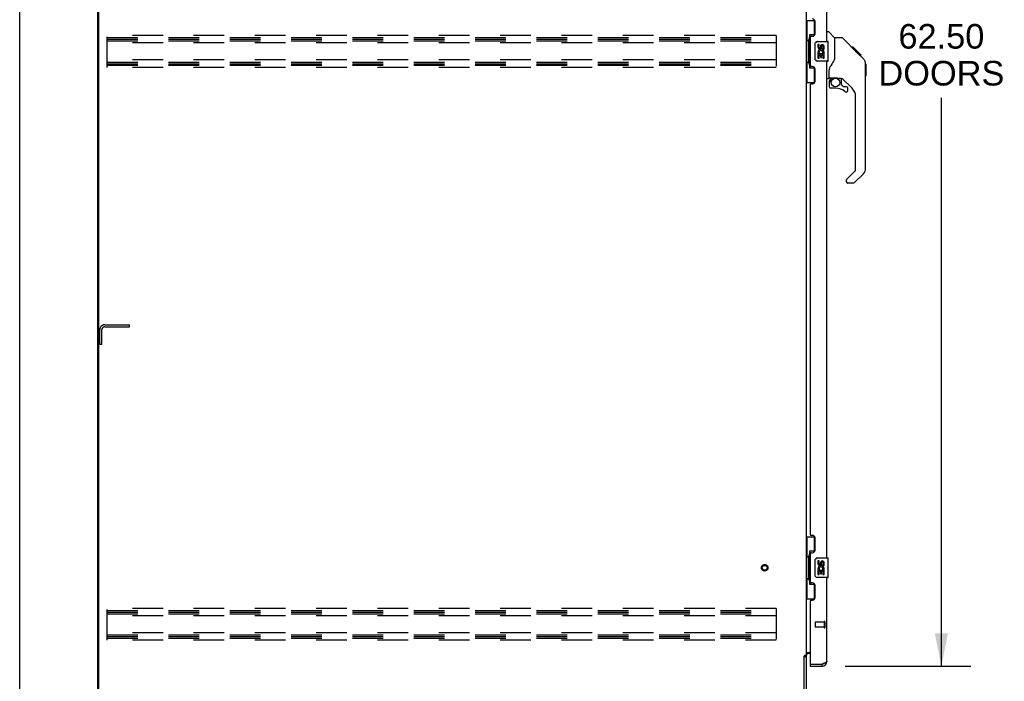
# Model space of a CAD drawing. Header units: inches. Extents: x 0 to 283, y 0 to 183.
# Tile 2 of 15: x 0 to 50, y 62 to 96. Entities that reach past the tile are written whole.
import ezdxf

# ---------------------------------------------------------------- set-up
doc = ezdxf.new("R2010")
doc.units = ezdxf.units.IN
doc.header["$LTSCALE"] = 15.583333
doc.header["$MEASUREMENT"] = 0
doc.linetypes.add('HIDDEN', pattern=[0.2, 0.1, -0.1])
doc.layers.get('0').update_dxf_attribs({"linetype": 'CONTINUOUS'})
for name, color, linetype in [('02___PRT_ALL_AXES', 7, 'CONTINUOUS'), ('DEFAULT_2', 8, 'HIDDEN'), ('DIMENSIONS', 7, 'CONTINUOUS')]:
    doc.layers.add(name, color=color, linetype=linetype)
doc.styles.get("Standard").update_dxf_attribs({"font": 'arial.ttf'})
doc.dimstyles.new('DIMSTYLE_1', dxfattribs={"dimtxt": 1.25, "dimasz": 1.666667, "dimexe": 0.09, "dimexo": 0.07, "dimgap": 0.0375, "dimtad": 0, "dimtih": 1, "dimtoh": 1, "dimzin": 4, "dimdsep": 46, "dimtxsty": 'Standard', "dimblk": '_FILLED', "dimblk1": '_FILLED', "dimblk2": '_FILLED', "dimcen": 0.09, "dimazin": 1, "dimtfac": 1, "dimtdec": 3, "dimtofl": 0, "dimtmove": 0, "dimatfit": 3, "dimldrblk": '_FILLED', "dimfxl": 0, "dimtolj": 1, "dimtzin": 4, "dimarcsym": 0})

# ---------------------------------------------------------------- blocks, each defined once
blk = doc.blocks.new('_FILLED')
at = {"color": 0, "linetype": 'ByBlock'}
blk.add_solid([(0, 0), (-1, 0.2), (-1, -0.2)], dxfattribs=at)
blk = doc.blocks.new('*D12')
at = {"layer": 'DIMENSIONS', "color": 2, "linetype": 'Continuous'}
for p, q in [((41.95, 125.153), (48.349, 125.153)), ((46.849, 125.153), (46.849, 95.919)), ((46.849, 62.653), (46.849, 91.544)), ((41.95, 62.653), (48.349, 62.653))]:
    blk.add_line(p, q, dxfattribs=at)
at = {"layer": 'DIMENSIONS', "color": 2, "linetype": 'Continuous', "xscale": 1.6666666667, "yscale": 1.6666666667, "zscale": 1.6666666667}
for p, rotation in [((46.849, 125.153), 90), ((46.849, 62.653), 270)]:
    blk.add_blockref('_FILLED', p, dxfattribs=dict(at, rotation=rotation))
at = {"layer": 'DIMENSIONS', "color": 2, "linetype": 'Continuous', "insert": (46.849, 95.294), "char_height": 1.25, "width": 6.39405, "attachment_point": 2, "line_spacing_factor": 0.9}
blk.add_mtext('62.50\\PDOORS', dxfattribs=at)

msp = doc.modelspace()

# ---------------------------------------------------------------- linework, layer by layer
at = {"color": 7, "linetype": 'Continuous'}
for p, q in [((0, 0), (0, 183.333)), ((3.972, 56.007), (3.972, 127.799)), ((39.972, 95.478), (40.412, 95.478)), ((40.011, 95.478), (40.011, 94.453)), ((40.376, 95.478), (40.376, 94.698)), ((40.376, 94.743), (40.149, 94.743)), ((40.149, 94.743), (40.149, 93.063)), ((41.03, 94.907), (41.092, 94.907)), ((41.418, 94.598), (41.12, 94.896)), ((41.785, 94.592), (41.424, 94.592)), ((41.424, 93.488), (41.424, 94.592)), ((39.989, 94.453), (40.112, 94.453)), ((39.989, 94.453), (39.989, 93.353)), ((40.112, 94.483), (40.112, 94.504)), ((40.112, 93.353), (40.112, 94.453)), ((40.435, 93.503), (40.435, 94.303)), ((40.535, 94.403), (41.075, 94.403)), ((41.09, 93.418), (41.09, 94.388)), ((42.605, 93.804), (41.84, 94.569)), ((42.362, 94.115), (42.295, 94.115)), ((42.369, 94.107), (42.302, 94.107)), ((42.379, 94.097), (42.312, 94.097)), ((42.385, 94.091), (42.318, 94.091)), ((42.362, 94.115), (42.688, 93.788)), ((42.393, 94.083), (42.326, 94.083)), ((42.413, 94.063), (42.346, 94.063)), ((42.435, 94.041), (42.369, 94.041)), ((42.459, 94.017), (42.392, 94.017)), ((42.482, 93.994), (42.416, 93.994)), ((42.506, 93.97), (42.44, 93.97)), ((42.53, 93.946), (42.463, 93.946)), ((42.522, 93.887), (42.478, 93.931)), ((42.552, 93.924), (42.485, 93.924)), ((42.572, 93.904), (42.506, 93.904)), ((42.578, 93.831), (42.522, 93.887)), ((42.59, 93.887), (42.523, 93.887)), ((42.603, 93.873), (42.536, 93.873)), ((42.607, 93.869), (42.54, 93.869)), ((42.609, 93.867), (42.542, 93.867)), ((42.609, 93.867), (42.543, 93.867)), ((42.61, 93.866), (42.543, 93.866)), ((42.613, 93.864), (42.546, 93.864)), ((42.617, 93.859), (42.55, 93.859)), ((42.623, 93.853), (42.556, 93.853)), ((42.637, 93.84), (42.57, 93.84)), ((42.605, 93.804), (42.578, 93.831)), ((42.652, 93.824), (42.585, 93.824)), ((42.659, 93.817), (42.593, 93.817)), ((42.666, 93.81), (42.599, 93.81)), ((42.605, 93.804), (42.883, 93.525)), ((42.678, 93.798), (42.611, 93.798)), ((42.684, 93.793), (42.617, 93.793)), ((42.687, 93.789), (42.62, 93.789)), ((42.688, 93.788), (42.621, 93.788)), ((42.688, 93.788), (42.622, 93.788)), ((42.689, 93.787), (42.622, 93.787)), ((42.773, 93.703), (42.689, 93.787)), ((42.706, 93.703), (42.773, 93.703)), ((42.775, 93.701), (42.708, 93.701)), ((42.777, 93.699), (42.711, 93.699)), ((42.775, 93.701), (42.777, 93.699)), ((39.989, 93.353), (40.112, 93.353)), ((40.011, 93.353), (40.011, 92.328)), ((40.112, 93.302), (40.112, 93.323)), ((40.376, 93.108), (40.376, 92.328)), ((41.075, 93.403), (40.535, 93.403)), ((41.424, 93.55), (41.403, 93.493)), ((42.998, 93.27), (42.997, 93.277)), ((42.998, 87.964), (42.998, 93.248)), ((43.01, 93.252), (43.01, 92.665)), ((40.149, 93.063), (40.376, 93.063)), ((41.148, 92.565), (41.148, 92.971)), ((39.972, 92.328), (40.412, 92.328)), ((41.03, 92.525), (41.109, 92.525)), ((41.148, 92.348), (41.148, 92.11)), ((41.168, 92.567), (41.463, 92.567)), ((41.206, 92.487), (41.285, 92.567)), ((41.212, 92.481), (41.209, 92.484)), ((41.216, 92.477), (41.212, 92.481)), ((41.22, 92.473), (41.216, 92.477)), ((41.736, 92.525), (41.648, 92.525)), ((41.778, 92.194), (41.778, 92.52)), ((41.781, 92.185), (41.853, 92.113)), ((42.314, 92.029), (41.812, 92.53)), ((41.862, 92.11), (42.014, 92.11)), ((41.463, 92.031), (41.227, 92.031)), ((42.093, 91.912), (42.093, 92.031)), ((42.487, 87.878), (42.487, 91.611)), ((42.028, 87.387), (42.464, 87.823)), ((42.883, 87.685), (42.431, 87.233)), ((42.014, 87.354), (42.014, 87.289)), ((42.375, 87.21), (42.093, 87.21)), ((39.972, 69.228), (40.412, 69.228)), ((40.011, 69.228), (40.011, 68.203)), ((40.376, 69.228), (40.376, 68.448)), ((39.989, 68.203), (40.112, 68.203)), ((39.989, 68.203), (39.989, 67.103)), ((40.112, 68.233), (40.112, 68.254)), ((40.112, 67.103), (40.112, 68.203)), ((40.376, 68.493), (40.149, 68.493)), ((40.149, 68.493), (40.149, 66.813)), ((40.535, 68.153), (41.075, 68.153)), ((41.09, 67.168), (41.09, 68.138)), ((40.435, 67.253), (40.435, 68.053)), ((39.989, 67.103), (40.112, 67.103)), ((40.011, 67.103), (40.011, 66.078)), ((40.112, 67.052), (40.112, 67.073)), ((41.075, 67.153), (40.535, 67.153)), ((40.149, 66.813), (40.376, 66.813)), ((40.376, 66.858), (40.376, 66.078)), ((39.972, 66.078), (40.412, 66.078)), ((39.868, 63.144), (39.972, 63.144)), ((40.176, 62.757), (40.196, 62.757)), ((40.176, 62.757), (40.176, 62.653)), ((40.783, 62.653), (40.783, 62.757))]:
    msp.add_line(p, q, dxfattribs=at)
at = {"color": 3, "linetype": 'Continuous'}
for p, q in [((4.024, 56.07), (4.024, 127.737)), ((39.972, 124.611), (39.972, 63.196)), ((41.03, 94.403), (41.03, 119.653)), ((40.426, 94.801), (40.426, 95.421)), ((40.176, 94.611), (40.176, 93.196)), ((40.236, 94.671), (40.296, 94.671)), ((40.296, 93.136), (40.236, 93.136)), ((41.03, 68.153), (41.03, 93.403)), ((40.426, 92.386), (40.426, 93.006)), ((40.176, 92.193), (40.176, 69.361)), ((40.236, 92.256), (40.296, 92.256)), ((40.296, 69.301), (40.236, 69.301)), ((40.426, 68.551), (40.426, 69.171)), ((40.176, 68.361), (40.176, 66.945)), ((40.236, 68.421), (40.296, 68.421)), ((41.03, 62.9), (41.03, 67.153)), ((40.296, 66.886), (40.236, 66.886)), ((40.426, 66.136), (40.426, 66.756)), ((40.176, 65.948), (40.176, 62.777)), ((40.236, 66.006), (40.296, 66.006)), ((39.868, 56.15), (39.868, 63.155)), ((39.972, 63.196), (39.897, 63.196)), ((39.972, 63.157), (39.972, 56.15)), ((40.012, 63.351), (40.176, 63.351)), ((40.176, 63.299), (40.114, 63.299)), ((40.176, 62.653), (40.783, 62.653)), ((40.196, 62.757), (40.783, 62.757)), ((40.815, 62.769), (40.783, 62.757))]:
    msp.add_line(p, q, dxfattribs=at)
at = {"color": 7, "linetype": 'Continuous'}
for points in [[(40.149, 94.719), (40.149, 94.716), (40.15, 94.712), (40.151, 94.708), (40.152, 94.704), (40.153, 94.699), (40.156, 94.694), (40.158, 94.689), (40.161, 94.683), (40.164, 94.676), (40.168, 94.669), (40.173, 94.662), (40.177, 94.654), (40.183, 94.646), (40.185, 94.642)], [(41.84, 94.569), (41.833, 94.576), (41.824, 94.581), (41.815, 94.586), (41.805, 94.589), (41.795, 94.591), (41.785, 94.592)], [(40.435, 94.303), (40.435, 94.309), (40.436, 94.316), (40.437, 94.322), (40.438, 94.328), (40.44, 94.334), (40.442, 94.339)], [(40.185, 93.164), (40.183, 93.161), (40.177, 93.152), (40.173, 93.144), (40.168, 93.137), (40.164, 93.13), (40.161, 93.124), (40.158, 93.118), (40.156, 93.112), (40.153, 93.107), (40.152, 93.102), (40.151, 93.098), (40.15, 93.094), (40.149, 93.09), (40.149, 93.087)], [(40.442, 93.467), (40.44, 93.473), (40.438, 93.478), (40.437, 93.484), (40.436, 93.491), (40.435, 93.497), (40.435, 93.503)], [(41.201, 93.142), (41.191, 93.126), (41.175, 93.097), (41.163, 93.065), (41.154, 93.031), (41.149, 92.996), (41.148, 92.971)], [(41.403, 93.493), (41.373, 93.424), (41.336, 93.353), (41.293, 93.281), (41.246, 93.207), (41.201, 93.142)], [(42.998, 93.248), (42.997, 93.276), (42.992, 93.318), (42.982, 93.359), (42.969, 93.398), (42.951, 93.436), (42.929, 93.471), (42.903, 93.504), (42.883, 93.525)], [(41.22, 92.473), (41.21, 92.463), (41.202, 92.452), (41.194, 92.44), (41.187, 92.428), (41.182, 92.415), (41.177, 92.402), (41.173, 92.389), (41.17, 92.375), (41.169, 92.361), (41.168, 92.348)], [(41.209, 92.484), (41.207, 92.485), (41.206, 92.486), (41.206, 92.487), (41.206, 92.487)], [(41.463, 92.567), (41.469, 92.566), (41.489, 92.565), (41.511, 92.563), (41.532, 92.559), (41.551, 92.554), (41.569, 92.549), (41.585, 92.544), (41.599, 92.539), (41.611, 92.534), (41.622, 92.531), (41.631, 92.528), (41.639, 92.526)], [(41.639, 92.526), (41.647, 92.525), (41.648, 92.525)], [(40.149, 68.469), (40.149, 68.466), (40.15, 68.462), (40.151, 68.458), (40.152, 68.454), (40.153, 68.449), (40.156, 68.444), (40.158, 68.439), (40.161, 68.433), (40.164, 68.426), (40.168, 68.419), (40.173, 68.412), (40.177, 68.404), (40.183, 68.396), (40.185, 68.392)], [(40.435, 68.053), (40.435, 68.059), (40.436, 68.066), (40.437, 68.072), (40.438, 68.078), (40.44, 68.084), (40.442, 68.089)], [(40.442, 67.217), (40.44, 67.223), (40.438, 67.228), (40.437, 67.234), (40.436, 67.241), (40.435, 67.247), (40.435, 67.253)], [(40.185, 66.914), (40.183, 66.911), (40.177, 66.902), (40.173, 66.894), (40.168, 66.887), (40.164, 66.88), (40.161, 66.874), (40.158, 66.868), (40.156, 66.862), (40.153, 66.857), (40.152, 66.852), (40.151, 66.848), (40.15, 66.844), (40.149, 66.84), (40.149, 66.837)]]:
    msp.add_lwpolyline(points, dxfattribs=at)
at = {"color": 3, "linetype": 'Continuous'}
for points in [[(39.881, 63.177), (39.879, 63.173), (39.878, 63.171), (39.877, 63.17), (39.876, 63.168), (39.875, 63.166), (39.874, 63.164), (39.873, 63.163), (39.872, 63.161), (39.871, 63.159), (39.869, 63.157), (39.868, 63.155)], [(39.897, 63.196), (39.895, 63.194), (39.894, 63.193), (39.892, 63.191), (39.89, 63.189), (39.889, 63.188), (39.888, 63.186), (39.887, 63.185), (39.885, 63.184), (39.885, 63.182), (39.884, 63.181), (39.883, 63.18), (39.882, 63.178), (39.881, 63.177)], [(39.993, 63.328), (39.988, 63.326), (39.985, 63.324), (39.983, 63.323), (39.981, 63.322), (39.979, 63.321), (39.977, 63.319), (39.975, 63.318), (39.974, 63.316), (39.973, 63.315), (39.972, 63.313), (39.972, 63.312), (39.972, 63.31)], [(40.012, 63.351), (40.012, 63.349), (40.012, 63.347), (40.012, 63.345), (40.011, 63.344), (40.01, 63.342), (40.009, 63.34), (40.008, 63.339), (40.007, 63.337), (40.005, 63.336), (40.003, 63.334), (40.001, 63.333), (39.999, 63.332), (39.997, 63.33), (39.995, 63.329), (39.993, 63.328)], [(40.878, 62.793), (40.863, 62.787), (40.847, 62.781), (40.831, 62.775), (40.815, 62.769)], [(41.03, 62.9), (41.029, 62.894), (41.028, 62.888), (41.025, 62.882), (41.022, 62.876), (41.017, 62.87), (41.011, 62.864), (41.004, 62.858), (40.997, 62.852), (40.988, 62.846), (40.979, 62.84), (40.969, 62.834), (40.958, 62.828), (40.946, 62.822), (40.933, 62.816), (40.92, 62.811), (40.907, 62.805), (40.893, 62.799), (40.878, 62.793)]]:
    msp.add_lwpolyline(points, dxfattribs=at)
at = {"color": 7, "linetype": 'Continuous'}
msp.add_circle((41.463, 92.326), 0.217, dxfattribs=at)
at = {"color": 3, "linetype": 'Continuous'}
for centre, radius, start, end in [((40.296, 95.421), 0.13, 0, 90), ((40.236, 94.611), 0.06, 90, 180), ((40.296, 94.801), 0.13, 270, 360), ((40.236, 93.196), 0.06, 180, 270), ((40.296, 93.006), 0.13, 0, 90), ((40.236, 92.196), 0.06, 90, 182.387), ((40.296, 92.386), 0.13, 270, 360), ((40.236, 69.361), 0.06, 180, 270), ((40.296, 69.171), 0.13, 0, 90), ((40.236, 68.361), 0.06, 90, 177.612), ((40.296, 68.551), 0.13, 270, 360), ((40.236, 66.946), 0.06, 182.388, 270), ((40.296, 66.756), 0.13, 0, 90), ((40.296, 66.136), 0.13, 270, 360), ((40.236, 65.946), 0.06, 90, 177.612), ((40.114, 63.157), 0.142, 90, 180), ((40.196, 62.777), 0.02, 180, 270), ((40.783, 62.9), 0.246, 270, 360)]:
    msp.add_arc(centre, radius, start, end, dxfattribs=at)
at = {"color": 7, "linetype": 'Continuous'}
for centre, radius, start, end in [((41.092, 94.868), 0.0394, 45, 90), ((41.404, 94.584), 0.0197, 0, 45), ((40.535, 94.303), 0.1, 90, 158.7946), ((41.075, 94.388), 0.015, 0, 90), ((40.535, 93.503), 0.1, 201.205, 270), ((41.075, 93.418), 0.015, 270, 360), ((42.991, 93.252), 0.0197, 0, 68.9395), ((41.168, 92.586), 0.0197, 180, 270), ((42.991, 92.665), 0.0197, 293.607, 360), ((41.109, 92.565), 0.0394, 270, 360), ((41.345, 92.348), 0.197, 135, 180), ((41.227, 92.11), 0.0787, 180, 270), ((41.736, 92.328), 0.197, 52.5121, 90), ((41.79, 92.194), 0.0118, 180, 225), ((41.862, 92.122), 0.0118, 225, 270), ((42.014, 92.031), 0.0787, 0, 90), ((41.463, 91.244), 0.787, 50.4788, 90), ((42.014, 91.912), 0.0787, 230.4788, 360), ((41.896, 91.611), 0.591, 0, 45), ((42.408, 87.878), 0.0787, 315, 360), ((42.605, 87.964), 0.394, 315, 360), ((42.061, 87.354), 0.0472, 135, 180), ((42.093, 87.289), 0.0787, 180, 270), ((42.375, 87.289), 0.0787, 270, 315), ((40.535, 68.053), 0.1, 90, 158.7946), ((41.075, 68.138), 0.015, 0, 90), ((40.535, 67.253), 0.1, 201.205, 270), ((41.075, 67.168), 0.015, 270, 360), ((40.783, 62.9), 0.142, 270, 311.367), ((40.866, 63.043), 0.26, 267.373, 270)]:
    msp.add_arc(centre, radius, start, end, dxfattribs=at)
for centre, start_param, end_param in [((40.216, 94.494), 0.699287, 1.51401), ((40.216, 94.494), -4.655602, -3.84088), ((40.216, 93.313), 0.699287, 1.51401), ((40.216, 93.313), -4.655602, -3.84088), ((40.216, 68.244), 0.699287, 1.51401), ((40.216, 68.244), -4.655602, -3.84088), ((40.216, 67.063), 0.699287, 1.51401), ((40.216, 67.063), -4.655602, -3.84088)]:
    msp.add_ellipse(centre, major_axis=(0, 0.18), ratio=0.579493, start_param=start_param, end_param=end_param, dxfattribs=at)
at = {"layer": '02___PRT_ALL_AXES', "color": 7, "linetype": 'Continuous'}
for p, q in [((40.635, 94.249), (40.573, 94.249)), ((40.573, 94.249), (40.573, 94.113)), ((40.635, 94.113), (40.635, 94.249)), ((40.701, 94.175), (40.701, 94.106)), ((40.761, 94.113), (40.761, 94.155)), ((40.824, 94.155), (40.824, 94.018)), ((40.887, 94.018), (40.887, 94.155)), ((40.591, 93.788), (40.573, 93.788)), ((40.573, 93.788), (40.573, 93.557)), ((40.625, 93.788), (40.653, 93.807)), ((40.625, 93.788), (40.887, 93.788)), ((40.635, 93.725), (40.701, 93.725)), ((40.635, 93.557), (40.635, 93.725)), ((40.701, 93.725), (40.701, 93.589)), ((40.701, 93.589), (40.761, 93.589)), ((40.761, 93.725), (40.824, 93.725)), ((40.761, 93.589), (40.761, 93.725)), ((40.816, 93.824), (40.874, 93.799)), ((40.824, 94.018), (40.887, 94.018)), ((40.824, 93.725), (40.824, 93.557)), ((40.887, 93.557), (40.887, 93.788)), ((40.573, 93.557), (40.635, 93.557)), ((40.824, 93.557), (40.887, 93.557)), ((40.635, 67.999), (40.573, 67.999)), ((40.573, 67.999), (40.573, 67.863)), ((40.635, 67.863), (40.635, 67.999)), ((40.701, 67.925), (40.701, 67.856)), ((40.761, 67.863), (40.761, 67.905)), ((40.816, 67.574), (40.874, 67.549)), ((40.824, 67.905), (40.824, 67.768)), ((40.824, 67.768), (40.887, 67.768)), ((40.887, 67.768), (40.887, 67.905)), ((40.591, 67.538), (40.573, 67.538)), ((40.573, 67.538), (40.573, 67.307)), ((40.573, 67.307), (40.635, 67.307)), ((40.625, 67.538), (40.653, 67.557)), ((40.625, 67.538), (40.887, 67.538)), ((40.635, 67.475), (40.701, 67.475)), ((40.635, 67.307), (40.635, 67.475)), ((40.701, 67.475), (40.701, 67.339)), ((40.701, 67.339), (40.761, 67.339)), ((40.761, 67.475), (40.824, 67.475)), ((40.761, 67.339), (40.761, 67.475)), ((40.824, 67.475), (40.824, 67.307)), ((40.824, 67.307), (40.887, 67.307)), ((40.887, 67.307), (40.887, 67.538))]:
    msp.add_line(p, q, dxfattribs=at)
at = {"layer": '02___PRT_ALL_AXES', "color": 8, "linetype": 'HIDDEN'}
for p, q in [((40.883, 64.881), (40.436, 64.881)), ((40.883, 64.633), (40.436, 64.633)), ((40.883, 64.881), (40.883, 64.633))]:
    msp.add_line(p, q, dxfattribs=at)
msp.add_circle((37.868, 67.653), 0.124, dxfattribs=at)
at = {"layer": '02___PRT_ALL_AXES', "color": 7, "linetype": 'Continuous'}
for centre, radius, start, end in [((40.667, 94.113), 0.0943, 180, 360), ((40.667, 94.113), 0.0314, 180, 261.2295), ((40.666, 94.117), 0.0362, 263.4285, 341.7628), ((40.793, 94.155), 0.0943, 68.6999, 167.4338), ((40.793, 94.155), 0.0314, 0, 180.0485), ((40.793, 94.155), 0.0943, 0, 68.6704), ((40.726, 93.861), 0.154, 161.4199, 206.1963), ((40.73, 93.861), 0.157, 336.5966, 161.8791), ((40.73, 93.861), 0.157, 205.737, 207.8532), ((40.73, 93.861), 0.0943, 336.5966, 215.1122), ((40.726, 67.611), 0.154, 161.4199, 206.1963), ((40.667, 67.863), 0.0943, 180, 360), ((40.73, 67.611), 0.157, 336.5966, 161.8791), ((40.667, 67.863), 0.0314, 180, 261.2295), ((40.73, 67.611), 0.0943, 336.5966, 215.1122), ((40.666, 67.867), 0.0362, 263.4285, 341.7628), ((40.793, 67.905), 0.0943, 68.6999, 167.4338), ((40.793, 67.905), 0.0314, 0, 180.0485), ((40.793, 67.905), 0.0943, 0, 68.6704), ((40.73, 67.611), 0.157, 205.737, 207.8532)]:
    msp.add_arc(centre, radius, start, end, dxfattribs=at)
at = {"layer": 'DEFAULT_2', "color": 8, "linetype": 'HIDDEN'}
for p, q in [((4.451, 93.091), (4.451, 94.716)), ((38.451, 94.716), (4.451, 94.716)), ((4.451, 94.612), (38.451, 94.612)), ((38.451, 94.716), (38.451, 93.091)), ((4.451, 94.528), (38.451, 94.528)), ((4.451, 94.445), (38.451, 94.445)), ((38.451, 94.341), (4.451, 94.341)), ((38.451, 93.466), (4.451, 93.466)), ((4.451, 93.362), (38.451, 93.362)), ((4.451, 93.278), (38.451, 93.278)), ((4.451, 93.195), (38.451, 93.195)), ((38.451, 93.091), (4.451, 93.091)), ((4.076, 79.007), (4.076, 79.761)), ((4.18, 79.007), (4.18, 79.761)), ((4.322, 80.007), (5.576, 80.007)), ((4.322, 79.903), (5.576, 79.903)), ((5.576, 79.903), (5.576, 80.007)), ((4.18, 79.007), (4.076, 79.007)), ((38.451, 65.591), (4.451, 65.591)), ((4.451, 63.966), (4.451, 65.591)), ((38.451, 65.591), (38.451, 63.966)), ((4.451, 65.487), (38.451, 65.487)), ((4.451, 65.403), (38.451, 65.403)), ((4.451, 65.32), (38.451, 65.32)), ((38.451, 65.216), (4.451, 65.216)), ((40.426, 64.871), (40.426, 64.643)), ((40.883, 64.899), (40.883, 64.615)), ((40.926, 64.899), (40.926, 64.615)), ((38.451, 64.341), (4.451, 64.341)), ((4.451, 64.237), (38.451, 64.237)), ((4.451, 64.153), (38.451, 64.153)), ((4.451, 64.07), (38.451, 64.07)), ((38.451, 63.966), (4.451, 63.966))]:
    msp.add_line(p, q, dxfattribs=at)
for radius in [0.164, 0.124]:
    msp.add_circle((37.868, 67.653), radius, dxfattribs=at)
for centre, radius, start, end in [((4.322, 79.761), 0.246, 90, 180), ((4.322, 79.761), 0.142, 90, 180), ((40.436, 64.871), 0.01, 90, 180), ((40.436, 64.643), 0.01, 180, 270), ((40.904, 64.899), 0.0215, 0, 180), ((40.904, 64.615), 0.0215, 180, 360)]:
    msp.add_arc(centre, radius, start, end, dxfattribs=at)

# ---------------------------------------------------------------- dimensions: what is measured, and where the dimension line sits
at = {"layer": 'DIMENSIONS', "color": 2, "linetype": 'Continuous'}
dim = msp.add_linear_dim(base=(46.849, 125.153), p1=(41.88, 62.653), p2=(41.88, 125.153), angle=90, text='<>\\PDOORS', dimstyle='DIMSTYLE_1', dxfattribs=at)
dim.commit()
dim.dimension.update_dxf_attribs({"geometry": '*D12', "text_midpoint": (46.849, 93.731), "dimtype": 160})

doc.saveas('drawing.dxf')
